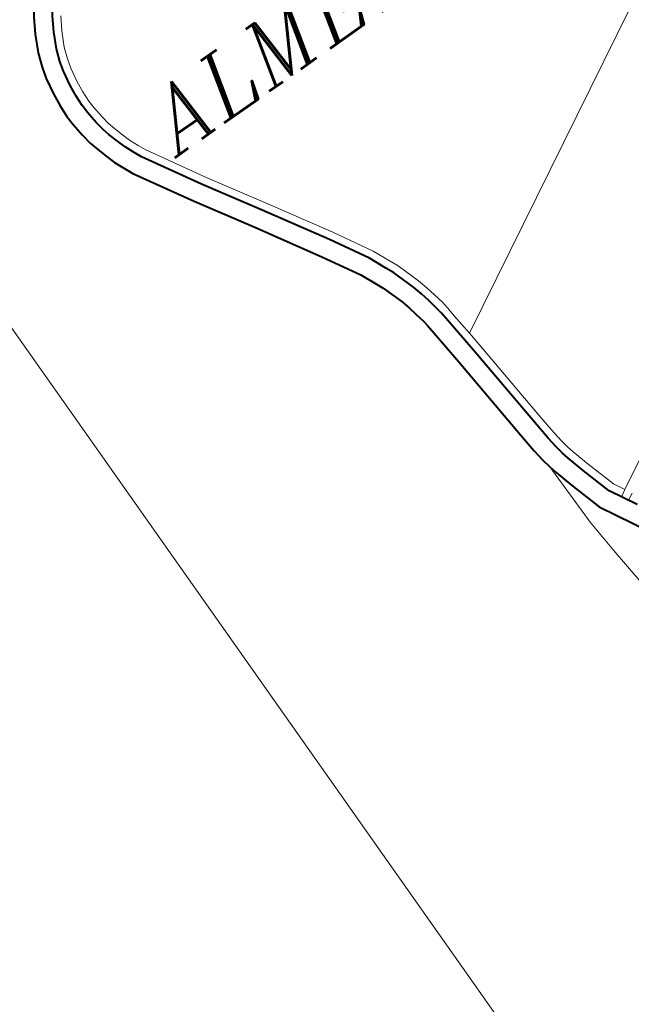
# Model space of a CAD drawing. Header units: metres. Extents: x 149090 to 149776, y 485756 to 486362.
# Tile 21 of 93: x 149556 to 149567, y 486266 to 486284. Entities that reach past the tile are written whole.
import ezdxf

# ---------------------------------------------------------------- set-up
doc = ezdxf.new("R2010")
doc.units = ezdxf.units.M
doc.header["$MEASUREMENT"] = 0
for name, color, linetype, lineweight in [('WVB-pen-brm-dik 018', 6, 'Continuous', 13), ('WVB-pen-dik 035', 1, 'Continuous', 40), ('WVB-raster-60%', 253, 'Continuous', 30), ('WVB-tekst-dik 035', 1, 'Continuous', 40)]:
    doc.layers.add(name, color=color, linetype=linetype, lineweight=lineweight)
doc.styles.add('1 200   cursief   0.18', font='ITALICS.shx', dxfattribs={"height": 0.36})

# ---------------------------------------------------------------- blocks, each defined once
blk = doc.blocks.new('INZET')
at = {"layer": 'WVB-pen-brm-dik 018'}
for p, q in [((-0.166142, -0.0338), (-0.166142, -0.099476)), ((-0.159084, -0.061099), (-0.158758, -0.060551)), ((-0.158168, -0.060929), (-0.15847, -0.061435)), ((-0.1594, -0.061732), (-0.159084, -0.061099)), ((-0.15847, -0.061435), (-0.158755, -0.062008)), ((-0.158206, -0.061579), (-0.157916, -0.061091)), ((-0.157916, -0.061091), (-0.158206, -0.061579)), ((-0.159589, -0.062254), (-0.1594, -0.061732)), ((-0.158479, -0.062126), (-0.158206, -0.061579)), ((-0.158206, -0.061579), (-0.158479, -0.062126)), ((-0.158755, -0.062008), (-0.158921, -0.062465)), ((-0.158635, -0.062556), (-0.158479, -0.062126)), ((-0.158479, -0.062126), (-0.158635, -0.062556)), ((-0.159706, -0.062687), (-0.159589, -0.062254)), ((-0.158921, -0.062465), (-0.159022, -0.062841)), ((-0.15982, -0.063321), (-0.159706, -0.062687)), ((-0.159022, -0.062841), (-0.159127, -0.063418)), ((-0.158829, -0.063459), (-0.158729, -0.062906)), ((-0.158729, -0.062906), (-0.158829, -0.063459)), ((-0.158729, -0.062906), (-0.158635, -0.062556)), ((-0.158635, -0.062556), (-0.158729, -0.062906)), ((-0.15987, -0.063821), (-0.15982, -0.063321)), ((-0.159127, -0.063418), (-0.159172, -0.063871)), ((-0.158873, -0.063893), (-0.158829, -0.063459)), ((-0.158829, -0.063459), (-0.158873, -0.063893)), ((-0.159892, -0.064295), (-0.15987, -0.063821)), ((-0.159172, -0.063871), (-0.159191, -0.064297)), ((-0.158891, -0.064298), (-0.158873, -0.063893)), ((-0.158873, -0.063893), (-0.158891, -0.064298)), ((-0.159877, -0.064673), (-0.159892, -0.064295)), ((-0.159191, -0.064297), (-0.159179, -0.064622)), ((-0.158879, -0.0646), (-0.158891, -0.064298)), ((-0.158891, -0.064298), (-0.158879, -0.0646)), ((-0.159821, -0.065201), (-0.159877, -0.064673)), ((-0.159179, -0.064622), (-0.159126, -0.065109)), ((-0.158829, -0.06507), (-0.158879, -0.0646)), ((-0.158879, -0.0646), (-0.158829, -0.06507)), ((-0.159126, -0.065109), (-0.159069, -0.065475)), ((-0.158775, -0.065414), (-0.158829, -0.06507)), ((-0.158829, -0.06507), (-0.158775, -0.065414)), ((-0.159755, -0.065617), (-0.159821, -0.065201)), ((-0.159069, -0.065475), (-0.158993, -0.065769)), ((-0.158704, -0.065688), (-0.158775, -0.065414)), ((-0.158775, -0.065414), (-0.158704, -0.065688)), ((-0.159667, -0.065958), (-0.159755, -0.065617)), ((-0.158993, -0.065769), (-0.15888, -0.066143)), ((-0.158594, -0.066053), (-0.158704, -0.065688)), ((-0.158704, -0.065688), (-0.158594, -0.066053)), ((-0.159548, -0.066352), (-0.159667, -0.065958)), ((-0.15888, -0.066143), (-0.15877, -0.066482)), ((-0.158489, -0.066377), (-0.158594, -0.066053)), ((-0.158594, -0.066053), (-0.158489, -0.066377)), ((-0.159426, -0.066728), (-0.159548, -0.066352)), ((-0.15877, -0.066482), (-0.158614, -0.066847)), ((-0.15834, -0.066726), (-0.158489, -0.066377)), ((-0.158489, -0.066377), (-0.15834, -0.066726)), ((-0.159254, -0.067131), (-0.159426, -0.066728)), ((-0.158614, -0.066847), (-0.158481, -0.067135)), ((-0.158215, -0.066996), (-0.15834, -0.066726)), ((-0.15834, -0.066726), (-0.158215, -0.066996)), ((-0.159103, -0.06746), (-0.159254, -0.067131)), ((-0.158481, -0.067135), (-0.157232, -0.069263)), ((-0.156973, -0.069111), (-0.158215, -0.066996)), ((-0.158215, -0.066996), (-0.156973, -0.069111)), ((-0.157828, -0.069629), (-0.159103, -0.06746)), ((-0.155686, -0.071211), (-0.156973, -0.069111)), ((-0.156973, -0.069111), (-0.155686, -0.071211)), ((-0.157232, -0.069263), (-0.155942, -0.071367)), ((-0.15654, -0.071731), (-0.157828, -0.069629)), ((-0.155942, -0.071367), (-0.154528, -0.073713)), ((-0.15427, -0.073561), (-0.155686, -0.071211)), ((-0.155686, -0.071211), (-0.15427, -0.073561)), ((-0.155132, -0.074068), (-0.15654, -0.071731)), ((-0.140326, -0.073095), (-0.152267, -0.079589)), ((-0.152267, -0.079589), (-0.140326, -0.073095)), ((-0.153439, -0.075009), (-0.15427, -0.073561)), ((-0.15427, -0.073561), (-0.153439, -0.075009)), ((-0.154528, -0.073713), (-0.153707, -0.075146)), ((-0.154331, -0.075464), (-0.155132, -0.074068)), ((-0.153139, -0.075675), (-0.153439, -0.075009)), ((-0.153439, -0.075009), (-0.153139, -0.075675)), ((-0.153707, -0.075146), (-0.153412, -0.075798)), ((-0.154051, -0.076084), (-0.154331, -0.075464)), ((-0.153412, -0.075798), (-0.153277, -0.076102)), ((-0.152997, -0.075993), (-0.153139, -0.075675)), ((-0.153139, -0.075675), (-0.152997, -0.075993)), ((-0.153929, -0.076357), (-0.154051, -0.076084)), ((-0.153277, -0.076102), (-0.152981, -0.076975)), ((-0.152694, -0.076888), (-0.152997, -0.075993)), ((-0.152997, -0.075993), (-0.152694, -0.076888)), ((-0.153651, -0.07718), (-0.153929, -0.076357)), ((-0.152588, -0.077279), (-0.152694, -0.076888)), ((-0.152694, -0.076888), (-0.152588, -0.077279)), ((-0.153561, -0.077509), (-0.153651, -0.07718)), ((-0.152981, -0.076975), (-0.15288, -0.077348)), ((-0.153492, -0.077856), (-0.153561, -0.077509)), ((-0.15288, -0.077348), (-0.152806, -0.077718)), ((-0.152512, -0.077659), (-0.152588, -0.077279)), ((-0.152588, -0.077279), (-0.152512, -0.077659)), ((-0.153413, -0.078246), (-0.153492, -0.077856)), ((-0.152806, -0.077718), (-0.152723, -0.078128)), ((-0.152427, -0.078077), (-0.152512, -0.077659)), ((-0.152512, -0.077659), (-0.152427, -0.078077)), ((-0.153384, -0.078451), (-0.153413, -0.078246)), ((-0.152723, -0.078128), (-0.152689, -0.078369)), ((-0.152689, -0.078369), (-0.152652, -0.078752)), ((-0.152391, -0.078334), (-0.152427, -0.078077)), ((-0.152427, -0.078077), (-0.152391, -0.078334)), ((-0.152354, -0.078724), (-0.152391, -0.078334)), ((-0.152391, -0.078334), (-0.152354, -0.078724)), ((-0.153349, -0.078822), (-0.153384, -0.078451)), ((-0.152267, -0.079589), (-0.152354, -0.078724)), ((-0.152354, -0.078724), (-0.152267, -0.079589)), ((-0.153208, -0.080237), (-0.153349, -0.078822)), ((-0.152652, -0.078752), (-0.152511, -0.080172)), ((-0.152212, -0.080144), (-0.152267, -0.079589)), ((-0.152267, -0.079589), (-0.152212, -0.080144)), ((-0.152511, -0.080172), (-0.152201, -0.083723)), ((-0.151902, -0.083696), (-0.152212, -0.080144)), ((-0.152212, -0.080144), (-0.151902, -0.083696)), ((-0.152898, -0.083787), (-0.153208, -0.080237)), ((-0.152824, -0.084566), (-0.152898, -0.083787)), ((-0.152201, -0.083723), (-0.152128, -0.084484)), ((-0.15183, -0.084449), (-0.151902, -0.083696)), ((-0.151902, -0.083696), (-0.15183, -0.084449)), ((-0.15276, -0.085024), (-0.152824, -0.084566)), ((-0.152128, -0.084484), (-0.152068, -0.084916)), ((-0.151772, -0.08487), (-0.15183, -0.084449)), ((-0.15183, -0.084449), (-0.151772, -0.08487)), ((-0.152068, -0.084916), (-0.152009, -0.085255)), ((-0.151716, -0.085193), (-0.151772, -0.08487)), ((-0.151772, -0.08487), (-0.151716, -0.085193)), ((-0.152695, -0.0854), (-0.15276, -0.085024)), ((-0.152009, -0.085255), (-0.151944, -0.085516)), ((-0.151653, -0.085444), (-0.151716, -0.085193)), ((-0.151716, -0.085193), (-0.151653, -0.085444)), ((-0.15265, -0.087964), (-0.152695, -0.0854)), ((-0.152619, -0.085701), (-0.152695, -0.0854)), ((-0.152695, -0.0854), (-0.15265, -0.087964)), ((-0.152421, -0.086425), (-0.152619, -0.085701)), ((-0.151944, -0.085516), (-0.151751, -0.086222)), ((-0.151653, -0.085444), (-0.151463, -0.086138)), ((-0.151463, -0.086138), (-0.151653, -0.085444)), ((-0.15204, -0.087679), (-0.152421, -0.086425)), ((-0.151751, -0.086222), (-0.151391, -0.087406)), ((-0.151463, -0.086138), (-0.151113, -0.08729)), ((-0.151113, -0.08729), (-0.151463, -0.086138)), ((-0.151391, -0.087406), (-0.150836, -0.088424)), ((-0.151113, -0.08729), (-0.150885, -0.087707)), ((-0.150885, -0.087707), (-0.151113, -0.08729)), ((-0.147345, -0.096275), (-0.15204, -0.087679)), ((-0.152532, -0.089416), (-0.15265, -0.087964)), ((-0.15265, -0.087964), (-0.152532, -0.089416)), ((-0.152359, -0.091182), (-0.152532, -0.089416)), ((-0.152532, -0.089416), (-0.152359, -0.091182)), ((-0.166142, -0.099476), (-0.166142, -0.114596))]:
    blk.add_line(p, q, dxfattribs=at)
at = {"layer": 'WVB-pen-brm-dik 018', "ltscale": 0.5}
for p, q in [((-0.138367, -0.080835), (-0.150885, -0.087707)), ((-0.150885, -0.087707), (-0.151148, -0.087851)), ((-0.150742, -0.08797), (-0.151004, -0.088114))]:
    blk.add_line(p, q, dxfattribs=at)
at = {"layer": 'WVB-pen-dik 035', "flags": 128}
for points in [[(-0.157706, -0.059297), (-0.158101, -0.059717), (-0.15848, -0.060147), (-0.158758, -0.060551), (-0.159084, -0.061099), (-0.1594, -0.061732), (-0.159589, -0.062254), (-0.159706, -0.062687), (-0.15982, -0.063321), (-0.15987, -0.063821), (-0.159892, -0.064295), (-0.159877, -0.064673), (-0.159821, -0.065201), (-0.159755, -0.065617), (-0.159667, -0.065958), (-0.159548, -0.066352), (-0.159426, -0.066728), (-0.159254, -0.067131), (-0.159103, -0.06746), (-0.157828, -0.069629)], [(-0.157232, -0.069263), (-0.158481, -0.067135), (-0.158614, -0.066847), (-0.15877, -0.066482), (-0.15888, -0.066143), (-0.158993, -0.065769), (-0.159069, -0.065475), (-0.159126, -0.065109), (-0.159179, -0.064622), (-0.159191, -0.064297), (-0.159172, -0.063871), (-0.159127, -0.063418), (-0.159022, -0.062841), (-0.158921, -0.062465), (-0.158755, -0.062008), (-0.15847, -0.061435), (-0.158168, -0.060929), (-0.157927, -0.060578), (-0.157583, -0.060188), (-0.157213, -0.059794)], [(-0.152652, -0.078752), (-0.152689, -0.078369), (-0.152723, -0.078128), (-0.152806, -0.077718), (-0.15288, -0.077348), (-0.152981, -0.076975), (-0.153277, -0.076102), (-0.153412, -0.075798), (-0.153707, -0.075146), (-0.154528, -0.073713), (-0.155942, -0.071367), (-0.157232, -0.069263)], [(-0.157828, -0.069629), (-0.15654, -0.071731), (-0.155132, -0.074068), (-0.154331, -0.075464), (-0.154051, -0.076084), (-0.153929, -0.076357), (-0.153651, -0.07718), (-0.153561, -0.077509), (-0.153492, -0.077856), (-0.153413, -0.078246), (-0.153384, -0.078451), (-0.153349, -0.078822)], [(-0.153349, -0.078822), (-0.153208, -0.080237), (-0.152898, -0.083787), (-0.152824, -0.084566), (-0.15276, -0.085024), (-0.152695, -0.0854)], [(-0.151944, -0.085516), (-0.152009, -0.085255), (-0.152068, -0.084916), (-0.152128, -0.084484), (-0.152201, -0.083723), (-0.152511, -0.080172), (-0.152652, -0.078752)], [(-0.152695, -0.0854), (-0.152619, -0.085701)], [(-0.152619, -0.085701), (-0.152421, -0.086425)], [(-0.151751, -0.086222), (-0.151944, -0.085516)], [(-0.152421, -0.086425), (-0.15204, -0.087679)], [(-0.151391, -0.087406), (-0.151751, -0.086222)], [(-0.150836, -0.088424), (-0.151391, -0.087406)], [(-0.15204, -0.087679), (-0.147345, -0.096275)]]:
    blk.add_lwpolyline(points, dxfattribs=at)
at = {"layer": 'WVB-tekst-dik 035', "style": '1 200   cursief   0.18'}
blk.add_text('ALMERE-PAMPUS', height=0.0024, dxfattribs=at).set_placement((-0.157282, -0.067886))

msp = doc.modelspace()

# ---------------------------------------------------------------- block references
at = {"layer": 'WVB-raster-60%', "xscale": 500.0000000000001, "yscale": 500.0000000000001, "zscale": 500.0000000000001, "rotation": 35.19028839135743}
msp.add_blockref('INZET', (149603.259, 486354.964), dxfattribs=at)

doc.saveas('drawing.dxf')
